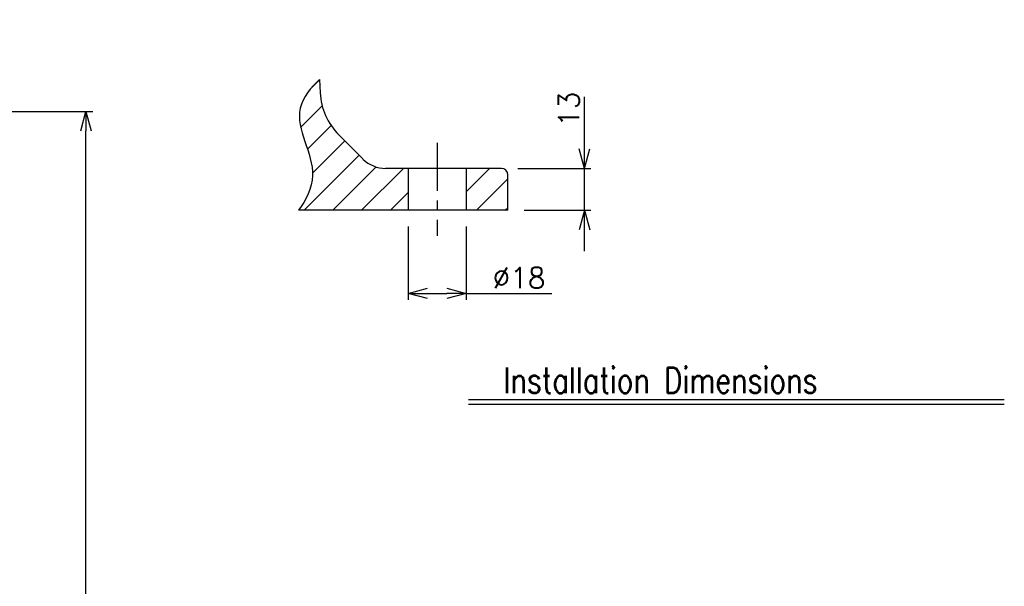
# Model space of a CAD drawing. Header units: millimetres. Extents: x -289 to 305, y -210 to 210.
# Tile 63 of 79: x 104 to 257, y 5 to 93. Entities that reach past the tile are written whole.
import ezdxf

# ---------------------------------------------------------------- set-up
doc = ezdxf.new("R2010")
doc.units = ezdxf.units.MM
doc.linetypes.add('CENTER', pattern=[12, 7.5, -1.5, 1.5, -1.5])
doc.layers.add('VIEW0003', color=7, linetype='Continuous')
doc.layers.add('VIEW0004', color=7, linetype='Continuous')
doc.styles.get("Standard").update_dxf_attribs({"font": 'ROMANS', "bigfont": 'EXTFONT'})
doc.dimstyles.new('ISO-25', dxfattribs={"dimtxt": 2.5, "dimasz": 2.5, "dimexe": 1.25, "dimexo": 0.625, "dimtad": 1, "dimtxsty": 'Standard', "dimcen": 2.5, "dimadec": 0, "dimazin": 0, "dimtfac": 1, "dimtmove": 0, "dimatfit": 3, "dimfxl": 1, "dimarcsym": 0})

# ---------------------------------------------------------------- blocks, each defined once
blk = doc.blocks.new('SYM0002')
at = {"color": 3, "linetype": 'Continuous'}
for p, q in [((0, 0), (17.49, 52.12)), ((17.49, 52.12), (83.78, 52.12)), ((0, 0), (0.2, 3.16)), ((0, 0), (1.75, 2.64))]:
    blk.add_line(p, q, dxfattribs=at)
at = {"color": 3, "char_height": 4, "attachment_point": 7}
for s, insert in [('{\\W0.833333;Working\u3000range}', (19.62, 59.12)), ('{\\W0.833333;based\u3000on\u3000point\u3000P}', (19.62, 53.12))]:
    blk.add_mtext(s, dxfattribs=dict(at, insert=insert))
blk = doc.blocks.new('_OPEN30')
at = {"color": 0, "linetype": 'ByBlock', "lineweight": -2}
for p, q in [((-1, 0.267949), (0, 0)), ((0, 0), (-1, -0.267949)), ((0, 0), (-1, 0))]:
    blk.add_line(p, q, dxfattribs=at)
blk = doc.blocks.new('*D48')
at = {"color": 0, "lineweight": -2}
for p, q in [((-30.78, 78.36), (115.09, 78.36)), ((114.02, -83.01), (114.02, 75.36))]:
    blk.add_line(p, q, dxfattribs=at)
at = {"layer": 'Defpoints', "color": 0}
for p in [(-33.32, 78.36), (114.02, 78.36), (105.75, -86.01)]:
    blk.add_point(p, dxfattribs=at)
at = {"color": 0, "lineweight": -2, "xscale": 3, "yscale": 3, "zscale": 3}
for p, rotation in [((114.02, 78.36), 89.99999999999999), ((114.02, -86.01), 270)]:
    blk.add_blockref('_OPEN30', p, dxfattribs=dict(at, rotation=rotation))
at = {"color": 0, "insert": (111.6, -3.82), "char_height": 3.2, "attachment_point": 5, "rotation": 90}
blk.add_mtext('2301.2', dxfattribs=at)
blk = doc.blocks.new('*D69')
at = {"color": 0, "lineweight": -2}
for p, q in [((164.17, 60.46), (164.17, 49.07)), ((173.17, 60.46), (173.17, 49.07)), ((167.17, 50.07), (170.17, 50.07)), ((173.17, 50.07), (186.52, 50.07))]:
    blk.add_line(p, q, dxfattribs=at)
at = {"layer": 'Defpoints', "color": 0}
for p in [(164.17, 63), (173.17, 63), (173.17, 50.07)]:
    blk.add_point(p, dxfattribs=at)
at = {"color": 0, "lineweight": -2, "xscale": 3, "yscale": 3, "zscale": 3, "rotation": 180}
blk.add_blockref('_OPEN30', (164.17, 50.07), dxfattribs=at)
at = {"color": 0, "lineweight": -2, "xscale": 3, "yscale": 3, "zscale": 3}
blk.add_blockref('_OPEN30', (173.17, 50.07), dxfattribs=at)
at = {"color": 0, "insert": (181.4, 52.48), "char_height": 3.2, "attachment_point": 5}
blk.add_mtext('∅18', dxfattribs=at)
blk = doc.blocks.new('*D70')
at = {"color": 7, "linetype": 'Continuous'}
for p, q in [((191.58, 69.5), (191.58, 80.65)), ((191.58, 56.65), (191.58, 75.85)), ((191.58, 69.5), (190.76, 72.55)), ((191.58, 69.5), (192.4, 72.55)), ((181.21, 69.5), (192.58, 69.5)), ((182.21, 63), (192.58, 63)), ((191.58, 63), (190.76, 59.94)), ((191.58, 63), (192.4, 59.94))]:
    blk.add_line(p, q, dxfattribs=at)
at = {"layer": 'Defpoints', "color": 0}
for p in [(178.67, 69.5), (191.58, 69.5), (179.67, 63)]:
    blk.add_point(p, dxfattribs=at)
at = {"color": 0, "insert": (189.17, 78.69), "char_height": 3.2, "attachment_point": 5, "rotation": 90}
blk.add_mtext('13', dxfattribs=at)

msp = doc.modelspace()

# ---------------------------------------------------------------- hatches: boundary and pattern name
at = {"layer": 'VIEW0004'}
h = msp.add_hatch(dxfattribs=at)
h.set_pattern_fill('ANSI31', style=0, pattern_type=2)
h.set_pattern_definition([(45, (0, 0), (-2.23607, 2.23607), [])])
h.paths.add_polyline_path([(157.121, 70.961), (153.385, 74.697, -0.185339), (150.47, 81.245), (150.362, 83.294, 0.1494597), (147.362, 78.856, 0.1320403), (148.072, 73.678, -0.0800668), (149.29, 68.371, -0.1632388), (147.093, 62.996), (164.166, 62.996), (164.166, 69.496), (160.656, 69.496, -0.1989124)])
h.paths.add_polyline_path([(173.166, 69.496), (173.166, 62.996), (179.666, 62.996), (179.666, 68.496, 0.4142136), (178.666, 69.496)])

# ---------------------------------------------------------------- linework, layer by layer
at = {"layer": 'VIEW0003', "color": 7, "linetype": 'Continuous'}
for p, q in [((173.567, 33.566), (256.9, 33.566)), ((173.567, 32.836), (256.9, 32.836))]:
    msp.add_line(p, q, dxfattribs=at)
at = {"layer": 'VIEW0004', "color": 7, "linetype": 'Continuous'}
for p, q in [((150.362, 83.294), (150.47, 81.245)), ((153.385, 74.697), (157.121, 70.961)), ((178.666, 69.496), (160.656, 69.496)), ((164.166, 69.496), (164.166, 62.996)), ((173.166, 69.496), (173.166, 62.996)), ((179.666, 62.996), (179.666, 68.496)), ((179.666, 62.996), (147.093, 62.996))]:
    msp.add_line(p, q, dxfattribs=at)
at = {"layer": 'VIEW0004', "color": 7, "linetype": 'CENTER'}
msp.add_line((168.666, 73.496), (168.666, 58.996), dxfattribs=at)
at = {"layer": 'VIEW0004', "color": 7, "linetype": 'Continuous'}
for centre, radius, start, end in [((160.456, 81.768), 10, 183, 225), ((160.656, 74.496), 5, 225, 270), ((178.666, 68.496), 1, 0, 90)]:
    msp.add_arc(centre, radius, start, end, dxfattribs=at)
msp.add_open_spline([(150.362, 83.294), (149.038, 82.095), (145.178, 77.374), (150.947, 69.95), (148.285, 64.521), (147.093, 62.996)], degree=3, knots=[0, 0, 0, 0, 5.3563119, 16.0175556, 21.8239711, 21.8239711, 21.8239711, 21.8239711], dxfattribs=at)

# ---------------------------------------------------------------- block references
at = {"color": 3}
msp.add_blockref('SYM0002', (49.254, 49.802), dxfattribs=at)

# ---------------------------------------------------------------- texts
at = {"layer": 'VIEW0003', "color": 7, "insert": (178.972, 34.566), "char_height": 4, "attachment_point": 7}
msp.add_mtext('{\\W0.791667;Installation Dimensions}', dxfattribs=at)

# ---------------------------------------------------------------- dimensions: what is measured, and where the dimension line sits
at = {"color": 7}
dim = msp.add_linear_dim(base=(114.023, 78.363), p1=(105.753, -86.008), p2=(-33.323, 78.363), angle=270, text='2301.2', dimstyle='ISO-25', override={"dimtxt": 3.2, "dimasz": 3, "dimexe": 1.071429, "dimexo": 2.54, "dimgap": 0.8, "dimtad": 1, "dimtih": 0, "dimtoh": 0, "dimdec": 1, "dimdsep": 46, "dimblk1": 'OPEN30', "dimblk2": 'OPEN30', "dimsah": 1, "dimse1": 1, "dimse2": 0, "dimtmove": 0}, dxfattribs=at)
dim.commit()
dim.dimension.update_dxf_attribs({"geometry": '*D48', "text_midpoint": (114.023, -3.822), "dimtype": 160})
at = {"layer": 'VIEW0004', "color": 7}
for base, p1, p2, angle, text, picture, middle in [((191.581, 69.496), (179.666, 62.996), (178.666, 69.496), 270, '13', '*D70', (191.581, 78.692)), ((173.166, 50.07), (164.166, 62.996), (173.166, 62.996), 180, '∅18', '*D69', (181.397, 50.07))]:
    dim = msp.add_linear_dim(base=base, p1=p1, p2=p2, angle=angle, text=text, dimstyle='ISO-25', override={"dimtxt": 3.2, "dimasz": 3, "dimexe": 1, "dimexo": 2.54, "dimgap": 0.8, "dimtad": 1, "dimtih": 0, "dimtoh": 0, "dimdec": 0, "dimdsep": 46, "dimblk1": 'OPEN30', "dimblk2": 'OPEN30', "dimsah": 1, "dimse1": 0, "dimse2": 0, "dimtmove": 0}, dxfattribs=at)
    dim.commit()
    dim.dimension.update_dxf_attribs({"geometry": picture, "text_midpoint": middle, "dimtype": 160})

doc.saveas('drawing.dxf')
